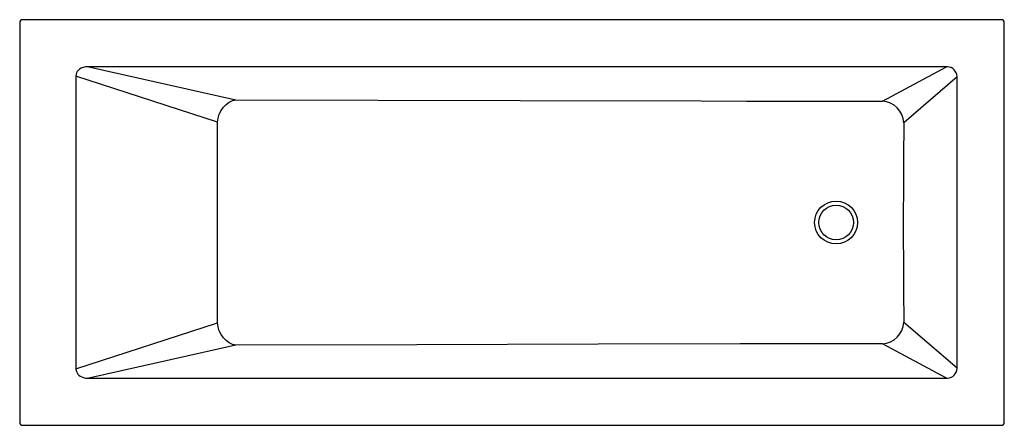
# Model space of a CAD drawing. Header units: millimetres. Extents: x 5052.81 to 5054.51, y 4435.38 to 4436.08.
import ezdxf

# ---------------------------------------------------------------- set-up
doc = ezdxf.new("R2010")
doc.units = ezdxf.units.MM
doc.layers.add('SANINDUSA', color=3, linetype='Continuous')

msp = doc.modelspace()

# ---------------------------------------------------------------- linework, layer by layer
at = {"layer": 'SANINDUSA'}
for p, q in [((5052.8086, 4436.074), (5052.8086, 4435.3826)), ((5054.505, 4436.079), (5052.8136, 4436.079)), ((5054.51, 4435.3826), (5054.51, 4436.074)), ((5054.4099, 4435.9976), (5052.9278, 4435.9976)), ((5052.9278, 4435.9976), (5053.1822, 4435.9404)), ((5054.2993, 4435.9382), (5054.4099, 4435.9976)), ((5052.9057, 4435.9812), (5052.9057, 4435.4754)), ((5053.1502, 4435.9017), (5052.9057, 4435.9812)), ((5054.4283, 4435.9799), (5054.3362, 4435.9005)), ((5054.4283, 4435.4768), (5054.4283, 4435.9799)), ((5052.9057, 4435.4754), (5053.1502, 4435.555)), ((5054.3362, 4435.5561), (5054.4283, 4435.4768)), ((5053.1822, 4435.5162), (5052.9278, 4435.459)), ((5054.4099, 4435.459), (5054.2993, 4435.5184)), ((5052.9278, 4435.459), (5054.4099, 4435.459)), ((5052.8136, 4435.3776), (5054.505, 4435.3776))]:
    msp.add_line(p, q, dxfattribs=at)
for points in [[(5052.9224, 4435.9973), (5052.918, 4435.9963), (5052.9149, 4435.995), (5052.9119, 4435.9932), (5052.9098, 4435.9914), (5052.908, 4435.9892), (5052.9069, 4435.9872), (5052.9061, 4435.985), (5052.9059, 4435.984), (5052.9057, 4435.9821)], [(5052.9057, 4435.9821), (5052.9057, 4435.9816), (5052.9057, 4435.9812), (5052.9057, 4435.9812)], [(5053.1502, 4435.9017), (5053.1513, 4435.9088), (5053.1535, 4435.9157), (5053.1566, 4435.9221), (5053.1606, 4435.9278), (5053.1653, 4435.9326), (5053.1706, 4435.9364), (5053.1763, 4435.939), (5053.1822, 4435.9404)], [(5053.1822, 4435.9404), (5053.6731, 4435.9393), (5053.9862, 4435.9385), (5054.0645, 4435.9383), (5054.1427, 4435.9381), (5054.1949, 4435.938), (5054.2471, 4435.938), (5054.2993, 4435.9382)], [(5053.1502, 4435.555), (5053.1503, 4435.6777), (5053.1503, 4435.7897), (5053.1502, 4435.9017)], [(5054.3362, 4435.9005), (5054.3358, 4435.8392), (5054.3355, 4435.7778), (5054.3354, 4435.7501), (5054.3353, 4435.7224), (5054.3354, 4435.6947), (5054.3355, 4435.667), (5054.3358, 4435.6115), (5054.3362, 4435.5561)], [(5053.1822, 4435.5162), (5053.1763, 4435.5176), (5053.1706, 4435.5202), (5053.1653, 4435.524), (5053.1606, 4435.5288), (5053.1566, 4435.5345), (5053.1535, 4435.541), (5053.1513, 4435.5478), (5053.1502, 4435.555)], [(5054.2993, 4435.5184), (5054.2502, 4435.5186), (5054.2011, 4435.5186), (5054.1519, 4435.5185), (5054.1028, 4435.5184), (5054.0537, 4435.5183), (5053.808, 4435.5177), (5053.4951, 4435.5169), (5053.1822, 4435.5162)], [(5052.9057, 4435.4746), (5052.9065, 4435.4704), (5052.9076, 4435.4681), (5052.9091, 4435.466), (5052.9109, 4435.4642), (5052.9131, 4435.4626), (5052.9158, 4435.4612), (5052.9187, 4435.4601), (5052.9224, 4435.4593)], [(5054.4283, 4435.476), (5054.4283, 4435.4764), (5054.4283, 4435.4768), (5054.4283, 4435.4768)]]:
    msp.add_lwpolyline(points, dxfattribs=at)
for radius in [0.0371, 0.03]:
    msp.add_circle((5054.2193, 4435.7283), radius, dxfattribs=at)
for centre, radius, start, end in [((5052.8136, 4436.074), 0.005, 89.997, 180.003), ((5054.505, 4436.074), 0.005, 359.997, 90.003), ((5052.9271, 4435.9654), 0.0323, 88.7774, 98.2937), ((5054.4102, 4435.9772), 0.0204, 85.9061, 90.7398), ((5054.4108, 4435.9801), 0.0175, 1.6839, 87.3656), ((5054.4099, 4435.9801), 0.0184, 359.1801, 1.5527), ((5054.2969, 4435.899), 0.0393, 2.2586, 86.541), ((5054.2969, 4435.5576), 0.0393, 273.459, 357.7414), ((5052.9198, 4435.475), 0.0141, 178.4019, 181.8033), ((5054.4109, 4435.4765), 0.0174, 272.4863, 358.4642), ((5052.9271, 4435.4914), 0.0324, 261.7254, 271.2035), ((5054.4102, 4435.4794), 0.0204, 269.2583, 274.0958), ((5052.8136, 4435.3826), 0.005, 179.997, 270.003), ((5054.505, 4435.3826), 0.005, 269.997, 0.003)]:
    msp.add_arc(centre, radius, start, end, dxfattribs=at)

doc.saveas('drawing.dxf')
